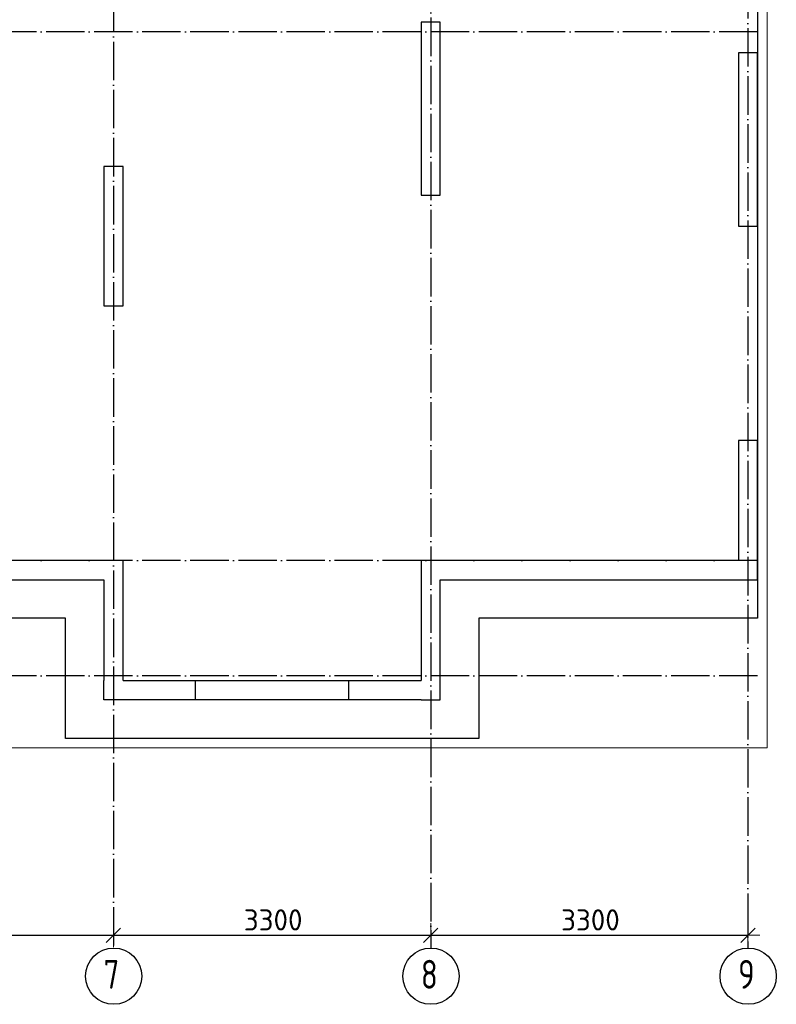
# Model space of a CAD drawing. Header units: millimetres. Extents: x -3483 to 105345, y -283423 to 72284.
# Tile 45 of 155: x 57475 to 65345, y -73417 to -63174. Entities that reach past the tile are written whole.
import ezdxf

# ---------------------------------------------------------------- set-up
doc = ezdxf.new("R2010")
doc.units = ezdxf.units.MM
doc.header["$PDMODE"] = 65
for name, pattern in [('______11', [500, 400, -50, 0, -50]), ('______2', [270, 200, -70]), ('______5', [1100, 800, -100, 100, -100])]:
    doc.linetypes.add(name, pattern=pattern)
for name, color, linetype, lineweight in [('Standard', 7, 'Continuous', 25), ('Колонна (1)', 7, 'Continuous', 35), ('Колонна (2)', 7, 'Continuous', 35), ('Размерная линия_ общее', 7, 'Continuous', 13), ('Стена_ общее', 7, 'Continuous', 35), ('Фундамент_ общее', 7, 'Continuous', 35)]:
    doc.layers.add(name, color=color, linetype=linetype, lineweight=lineweight)
doc.layers.add('Осевая линия_ общее', color=7, linetype='______5', lineweight=13, true_color=0xa0a0a0)
doc.styles.add('ISOCPEUR', font='ISOCPEUR')
doc.dimstyles.new('DIMSTYLE_4', dxfattribs={"dimtxt": 220, "dimasz": 250, "dimexe": 0, "dimexo": 0, "dimgap": 110, "dimtad": 2, "dimdec": 0, "dimrnd": 5, "dimzin": 12, "dimdsep": 46, "dimtxsty": 'ISOCPEUR', "dimblk1": 'ALL_ML_STRICH', "dimblk2": 'ALL_ML_STRICH', "dimsah": 1, "dimcen": 0, "dimclrd": 7, "dimclre": 256, "dimclrt": 7, "dimadec": 0, "dimazin": 0, "dimtfac": 1, "dimtdec": 0, "dimtix": 1, "dimtmove": 2, "dimatfit": 3, "dimfxl": 0, "dimtzin": 0, "dimlwd": 0, "dimlwe": -3, "dimarcsym": 0})

# ---------------------------------------------------------------- blocks, each defined once
blk = doc.blocks.new('ALL_ML_STRICH')
at = {"color": 0, "linetype": 'ByBlock', "lineweight": -2}
for p, q in [((0, -0.5), (0, 0.5)), ((-1, 0), (0.5, 0)), ((-0.3, -0.3), (0.3, 0.3))]:
    blk.add_line(p, q, dxfattribs=at)
blk = doc.blocks.new('*D83')
at = {"layer": 'DEFPOINTS', "color": 7, "linetype": 'Continuous', "lineweight": 13, "transparency": 33554687}
for p in [(55150, -72560), (55150, -72699), (58450, -72641)]:
    blk.add_point(p, dxfattribs=at)
at = {"layer": 'Размерная линия_ общее', "color": 253, "linetype": 'Continuous', "lineweight": -2, "true_color": 0xa0a0a0, "transparency": 33554687}
for p, q in [((55150, -72660), (55150, -72699)), ((58450, -72699), (58450, -72699))]:
    blk.add_line(p, q, dxfattribs=at)
at = {"layer": 'Размерная линия_ общее', "color": 7, "linetype": 'Continuous', "lineweight": -2, "transparency": 33554687}
blk.add_line((55150, -72699), (58450, -72699), dxfattribs=at)
at = {"layer": 'Размерная линия_ общее', "color": 7, "linetype": 'Continuous', "lineweight": 13, "transparency": 33554687, "xscale": 250, "yscale": 250, "zscale": 250, "rotation": 180}
blk.add_blockref('ALL_ML_STRICH', (55150, -72699), dxfattribs=at)
at = {"layer": 'Размерная линия_ общее', "color": 7, "linetype": 'Continuous', "lineweight": 13, "transparency": 33554687, "xscale": 250, "yscale": 250, "zscale": 250}
blk.add_blockref('ALL_ML_STRICH', (58450, -72699), dxfattribs=at)
at = {"layer": 'Размерная линия_ общее', "color": 7, "linetype": 'Continuous', "lineweight": 13, "transparency": 33554687, "insert": (56811, -72539), "char_height": 220, "width": 880, "attachment_point": 5, "style": 'ISOCPEUR'}
blk.add_mtext('\\A1;{3300}', dxfattribs=at)
blk = doc.blocks.new('*D84')
at = {"layer": 'DEFPOINTS', "color": 7, "linetype": 'Continuous', "lineweight": 13, "transparency": 33554687}
for p in [(61750, -72546), (58450, -72641), (58450, -72699)]:
    blk.add_point(p, dxfattribs=at)
at = {"layer": 'Размерная линия_ общее', "color": 253, "linetype": 'Continuous', "lineweight": -2, "true_color": 0xa0a0a0, "transparency": 33554687}
for p, q in [((58450, -72699), (58450, -72699)), ((61750, -72646), (61750, -72699))]:
    blk.add_line(p, q, dxfattribs=at)
at = {"layer": 'Размерная линия_ общее', "color": 7, "linetype": 'Continuous', "lineweight": -2, "transparency": 33554687}
blk.add_line((58450, -72699), (61750, -72699), dxfattribs=at)
at = {"layer": 'Размерная линия_ общее', "color": 7, "linetype": 'Continuous', "lineweight": 13, "transparency": 33554687, "xscale": 250, "yscale": 250, "zscale": 250, "rotation": 180}
blk.add_blockref('ALL_ML_STRICH', (58450, -72699), dxfattribs=at)
at = {"layer": 'Размерная линия_ общее', "color": 7, "linetype": 'Continuous', "lineweight": 13, "transparency": 33554687, "xscale": 250, "yscale": 250, "zscale": 250}
blk.add_blockref('ALL_ML_STRICH', (61750, -72699), dxfattribs=at)
at = {"layer": 'Размерная линия_ общее', "color": 7, "linetype": 'Continuous', "lineweight": 13, "transparency": 33554687, "insert": (60111, -72539), "char_height": 220, "width": 880, "attachment_point": 5, "style": 'ISOCPEUR'}
blk.add_mtext('\\A1;{3300}', dxfattribs=at)
blk = doc.blocks.new('*D85')
at = {"layer": 'DEFPOINTS', "color": 7, "linetype": 'Continuous', "lineweight": 13, "transparency": 33554687}
for p in [(61750, -72546), (65050, -72546), (61750, -72699)]:
    blk.add_point(p, dxfattribs=at)
at = {"layer": 'Размерная линия_ общее', "color": 253, "linetype": 'Continuous', "lineweight": -2, "true_color": 0xa0a0a0, "transparency": 33554687}
for p, q in [((61750, -72646), (61750, -72699)), ((65050, -72646), (65050, -72699))]:
    blk.add_line(p, q, dxfattribs=at)
at = {"layer": 'Размерная линия_ общее', "color": 7, "linetype": 'Continuous', "lineweight": -2, "transparency": 33554687}
blk.add_line((61750, -72699), (65050, -72699), dxfattribs=at)
at = {"layer": 'Размерная линия_ общее', "color": 7, "linetype": 'Continuous', "lineweight": 13, "transparency": 33554687, "xscale": 250, "yscale": 250, "zscale": 250, "rotation": 180}
blk.add_blockref('ALL_ML_STRICH', (61750, -72699), dxfattribs=at)
at = {"layer": 'Размерная линия_ общее', "color": 7, "linetype": 'Continuous', "lineweight": 13, "transparency": 33554687, "xscale": 250, "yscale": 250, "zscale": 250}
blk.add_blockref('ALL_ML_STRICH', (65050, -72699), dxfattribs=at)
at = {"layer": 'Размерная линия_ общее', "color": 7, "linetype": 'Continuous', "lineweight": 13, "transparency": 33554687, "insert": (63411, -72539), "char_height": 220, "width": 880, "attachment_point": 5, "style": 'ISOCPEUR'}
blk.add_mtext('\\A1;{3300}', dxfattribs=at)
blk = doc.blocks.new('СЛОЖНЫЙ_ОБЪЕКТ_3')
at = {"layer": 'Колонна (1)', "color": 9, "lineweight": -3, "true_color": 0xc7c7c7, "transparency": 33554687}
for p, q in [((61650, -63200), (61650, -65000)), ((61850, -63200), (61650, -63200)), ((61850, -65000), (61850, -63200)), ((64950, -63520), (64950, -65320)), ((65150, -63520), (64950, -63520)), ((65150, -65320), (65150, -63520)), ((61650, -65000), (61850, -65000)), ((64950, -65320), (65150, -65320))]:
    blk.add_line(p, q, dxfattribs=at)
at = {"layer": 'Колонна (2)', "color": 9, "lineweight": -3, "true_color": 0xc7c7c7, "transparency": 33554687}
for p, q in [((58350, -64700), (58350, -66150)), ((58550, -64700), (58350, -64700)), ((58550, -66150), (58550, -64700)), ((58350, -66150), (58550, -66150))]:
    blk.add_line(p, q, dxfattribs=at)
at = {"layer": 'Стена_ общее', "color": 9, "linetype": 'Continuous', "lineweight": -3, "true_color": 0xc7c7c7, "transparency": 33554687}
for p, q in [((64950, -67550), (64950, -68800)), ((65150, -67550), (64950, -67550)), ((65150, -69000), (65150, -67550)), ((58350, -68800), (55250, -68800)), ((58550, -68800), (58350, -68800)), ((58550, -70050), (58550, -68800)), ((61650, -68800), (61650, -69000)), ((64950, -68800), (61650, -68800)), ((52190, -69000), (58350, -69000)), ((58350, -69000), (58350, -70050)), ((61650, -69000), (61650, -70050)), ((61850, -70250), (61850, -69000)), ((61850, -69000), (64950, -69000)), ((64950, -69000), (65150, -69000)), ((58350, -70250), (58350, -70050)), ((58550, -70050), (61650, -70050)), ((61650, -70250), (58350, -70250)), ((61650, -70250), (61850, -70250))]:
    blk.add_line(p, q, dxfattribs=at)
at = {"layer": 'Стена_ общее', "color": 9, "linetype": '______2', "lineweight": -3, "true_color": 0xc7c7c7, "transparency": 33554687}
for p, q in [((59300, -70050), (59300, -70250)), ((60900, -70250), (60900, -70050))]:
    blk.add_line(p, q, dxfattribs=at)

msp = doc.modelspace()

# ---------------------------------------------------------------- linework, layer by layer
at = {"layer": 'Standard', "color": 7, "linetype": 'Continuous', "lineweight": 13, "transparency": 33554687}
msp.add_lwpolyline([(39250, -70750), (65250, -70750), (65250, -23310), (39250, -23310), (39250, -70750)], dxfattribs=at)
at = {"layer": 'Осевая линия_ общее', "color": 253, "linetype": '______11', "lineweight": -3, "true_color": 0xa0a0a0, "transparency": 33554687}
for p, q in [((58450, -48400), (58450, -72827.9)), ((61750, -52150), (61750, -72827.9)), ((65050, -55260), (65050, -72827.9)), ((65150, -63300), (37142.2, -63300)), ((65150, -68800), (37142.2, -68800)), ((65150, -70000), (37142.2, -70000))]:
    msp.add_line(p, q, dxfattribs=at)
at = {"layer": 'Осевая линия_ общее', "color": 7, "linetype": 'Continuous', "lineweight": -3, "transparency": 33554687}
for centre in [(58452.4, -73124.6), (61752.4, -73124.6), (65052.4, -73124.6)]:
    msp.add_circle(centre, 292.4, dxfattribs=at)
at = {"layer": 'Фундамент_ общее', "color": 7, "lineweight": 25, "transparency": 33554687}
for p, q in [((65150, -55500), (65150, -69400)), ((57950, -69400), (52590, -69400)), ((57950, -70650), (57950, -69400)), ((62250, -69400), (62250, -70650)), ((65150, -69400), (62250, -69400)), ((62250, -70650), (57950, -70650))]:
    msp.add_line(p, q, dxfattribs=at)
at = {"layer": 'Фундамент_ общее', "color": 7, "linetype": 'Continuous', "lineweight": 25, "transparency": 33554687}
for p, q in [((65150, -55500), (65150, -69400)), ((57950, -69400), (52590, -69400)), ((57950, -70650), (57950, -69400)), ((62250, -69400), (62250, -70650)), ((65150, -69400), (62250, -69400)), ((62250, -70650), (57950, -70650))]:
    msp.add_line(p, q, dxfattribs=at)

# ---------------------------------------------------------------- block references
at = {"layer": 'Стена_ общее', "color": 9, "linetype": 'Continuous', "lineweight": -3, "true_color": 0xc7c7c7, "transparency": 33554687}
msp.add_blockref('СЛОЖНЫЙ_ОБЪЕКТ_3', (0, 0), dxfattribs=at)

# ---------------------------------------------------------------- texts
at = {"layer": 'Осевая линия_ общее', "color": 7, "linetype": 'Continuous', "lineweight": -3, "transparency": 33554687, "char_height": 300, "width": 326.407, "attachment_point": 7, "style": 'ISOCPEUR'}
for s, insert in [('\\W0.78;7', (58347.4, -73255.1)), ('\\W0.78;8', (61647.4, -73255.1)), ('\\W0.78;9', (64947.4, -73255.1))]:
    msp.add_mtext(s, dxfattribs=dict(at, insert=insert))

# ---------------------------------------------------------------- dimensions: what is measured, and where the dimension line sits
at = {"layer": 'Размерная линия_ общее', "color": 7, "linetype": 'Continuous', "lineweight": 13, "transparency": 33554687}
for base, p1, p2, picture, middle in [((58450, -72698.8), (55150, -72660), (58450, -72698.8), '*D83', (56811, -72538.8)), ((61750, -72698.8), (58450, -72698.8), (61750, -72646.4), '*D84', (60111, -72538.8)), ((65050, -72698.8), (61750, -72646.4), (65050, -72646.4), '*D85', (63411, -72538.8))]:
    dim = msp.add_linear_dim(base=base, p1=p1, p2=p2, dimstyle='DIMSTYLE_4', override={"dimpost": '<>', "dimclrd": 7, "dimclre": 253, "dimclrt": 7, "dimlwd": 0, "dimlwe": 65533}, dxfattribs=at)
    dim.commit()
    dim.dimension.update_dxf_attribs({"geometry": picture, "text_midpoint": middle, "dimtype": 160})

doc.saveas('drawing.dxf')
